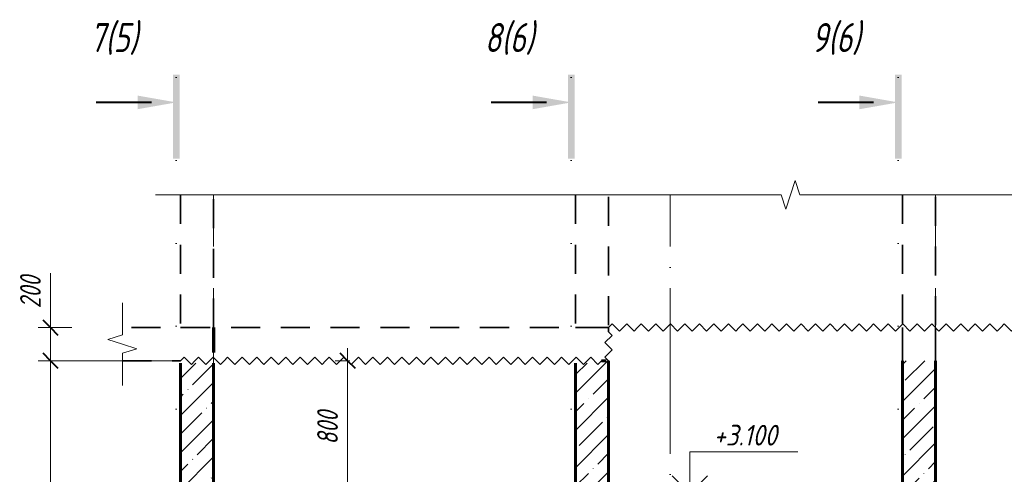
# Model space of a CAD drawing. Header units: millimetres. Extents: x -17325 to 51987, y -2506 to 5959.
# Tile 10 of 19: x 3465 to 9398, y 3215 to 5958. Entities that reach past the tile are written whole.
import ezdxf

# ---------------------------------------------------------------- set-up
doc = ezdxf.new("R2010")
doc.units = ezdxf.units.MM
for name, pattern in [('01 Штриховая _4 мм_', [300, 175, -125]), ('ADSK_Линия разреза', [1000, 0, -500, 0, -500]), ('ADSK_Линия сетки', [1250, 1000, -125, 0, -125]), ('ADSK_Невидимые', [250, 150, -100]), ('ADSK_Пунктирная_п5', [250, 0, -250])]:
    doc.linetypes.add(name, pattern=pattern)
for name, color, linetype, lineweight in [('A-____-____-DIMS', 211, 'Continuous', 9), ('A-____-____-DIMS-50', 211, 'Continuous', 9), ('A-____-NOTE-TEXT', 131, 'Continuous', 20), ('A-DETL-____-OTLN', 90, 'Continuous', 9), ('A-DETL-GENF-OTLN', 92, 'Continuous', 20), ('A-FLOR-____-MCUT', 192, 'Continuous', 50), ('A-WALL-____-HDLN', 110, 'ADSK_Невидимые', 20), ('A-WALL-____-MCUT', 113, 'Continuous', 50), ('A-WALL-____-PATT', 111, 'Continuous', 50), ('G-____-____-DIMS', 111, 'Continuous', 9), ('G-____-____-SYMB', 111, 'ADSK_Пунктирная_п5', 20), ('S-GRID-____-OTLN', 1, 'Continuous', 9)]:
    doc.layers.add(name, color=color, linetype=linetype, lineweight=lineweight)
doc.styles.add('GOST Common_I_1', font='GOST Common Italic.ttf', dxfattribs={"width": 0.8, "height": 175})
doc.styles.add('GOST Common_I_2', font='GOST Common Italic.ttf', dxfattribs={"width": 0.8, "height": 125})
doc.styles.add('GOST Common_I_3', font='GOST Common Italic.ttf', dxfattribs={"width": 0.9, "height": 125})
doc.dimstyles.new('ADSK_Округление_5мм__Узкий_', dxfattribs={"dimscale": 304.8, "dimtxt": 0.412449, "dimasz": 0.295276, "dimexe": 0.246063, "dimexo": 0.000538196, "dimgap": 0.065617, "dimtad": 1, "dimdec": 0, "dimlfac": 304.8, "dimrnd": 5, "dimdsep": 46, "dimtxsty": 'GOST Common_I_2', "dimblk1": 'OBLIQUE', "dimblk2": 'OBLIQUE', "dimsah": 1, "dimcen": 0.09, "dimdle": 0.246063, "dimazin": 0, "dimtfac": 1, "dimtdec": 4, "dimtix": 1, "dimtmove": 1, "dimatfit": 3, "dimfxl": 1, "dimtvp": 1, "dimtfill": 1, "dimtolj": 1, "dimtzin": 0, "dimlwd": 20, "dimlwe": 20, "dimarcsym": 2})
doc.dimstyles.new('ADSK_Округление_5мм__Узкий__1', dxfattribs={"dimscale": 304.8, "dimtxt": 0.412449, "dimasz": 0.295276, "dimexe": 0.246063, "dimexo": 0.000538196, "dimgap": 0.065617, "dimtad": 1, "dimdec": 0, "dimlfac": 304.8, "dimrnd": 5, "dimdsep": 46, "dimtxsty": 'GOST Common_I_2', "dimblk1": 'OBLIQUE', "dimblk2": 'OBLIQUE', "dimsah": 1, "dimcen": 0.09, "dimdle": 0.246063, "dimazin": 0, "dimtfac": 1, "dimtdec": 4, "dimtix": 1, "dimtmove": 0, "dimatfit": 3, "dimfxl": 1, "dimtvp": 1, "dimtfill": 1, "dimtolj": 1, "dimtzin": 0, "dimlwd": 20, "dimlwe": 20, "dimarcsym": 2})
pattern_1 = [(45, (-25353.44, 22500), (-112.2532, 112.2532), []), (45, (-25241.19, 22500), (-112.2532, 112.2532), [198.438, -39.688, 1.676, -38.011])]

# ---------------------------------------------------------------- blocks, each defined once
blk = doc.blocks.new('ADSK_Обрыв_Линия - ADSK_Обрыв_линия-1072157-КЖ1_Р_ВЭ1_Опалубка_3')
at = {"layer": 'A-DETL-GENF-OTLN'}
for p, q in [((46700, 4056.3), (46700, 4100)), ((46700, 3900), (46700, 3945))]:
    blk.add_line(p, q, dxfattribs=at)
blk = doc.blocks.new('ADSK_Обрыв_Линия - ADSK_Обрыв_линия-1412989-КЖ1_Р_ВЭ1_Опалубка_3')
at = {"layer": 'A-DETL-GENF-OTLN'}
for p, q in [((47050, 4900), (50670, 4900)), ((50781.3, 4900), (54400, 4900))]:
    blk.add_line(p, q, dxfattribs=at)
blk = doc.blocks.new('Последовательность узлов - 3мм масшт 15-1752345-КЖ1_Р_ВЭ1_Опалубка_3')
at = {"layer": 'A-DETL-GENF-OTLN'}
for p, q in [((47050, 3900), (47071.875, 3921.875)), ((47115.625, 3878.125), (47071.875, 3921.875)), ((47137.5, 3900), (47159.375, 3921.875)), ((47203.125, 3878.125), (47159.375, 3921.875)), ((47225, 3900), (47246.875, 3921.875)), ((47290.625, 3878.125), (47246.875, 3921.875)), ((47312.5, 3900), (47334.375, 3921.875)), ((47378.125, 3878.125), (47334.375, 3921.875)), ((47400, 3900), (47421.875, 3921.875)), ((47465.625, 3878.125), (47421.875, 3921.875)), ((47487.5, 3900), (47509.375, 3921.875)), ((47553.125, 3878.125), (47509.375, 3921.875)), ((47575, 3900), (47596.875, 3921.875)), ((47640.625, 3878.125), (47596.875, 3921.875)), ((47662.5, 3900), (47684.375, 3921.875)), ((47728.125, 3878.125), (47684.375, 3921.875)), ((47750, 3900), (47771.875, 3921.875)), ((47815.625, 3878.125), (47771.875, 3921.875)), ((47837.5, 3900), (47859.375, 3921.875)), ((47903.125, 3878.125), (47859.375, 3921.875)), ((47925, 3900), (47946.875, 3921.875)), ((47990.625, 3878.125), (47946.875, 3921.875)), ((48012.5, 3900), (48034.375, 3921.875)), ((48078.125, 3878.125), (48034.375, 3921.875)), ((48100, 3900), (48121.875, 3921.875)), ((48165.625, 3878.125), (48121.875, 3921.875)), ((48187.5, 3900), (48209.375, 3921.875)), ((48253.125, 3878.125), (48209.375, 3921.875)), ((48275, 3900), (48296.875, 3921.875)), ((48340.625, 3878.125), (48296.875, 3921.875)), ((48362.5, 3900), (48384.375, 3921.875)), ((48428.125, 3878.125), (48384.375, 3921.875)), ((48450, 3900), (48471.875, 3921.875)), ((48515.625, 3878.125), (48471.875, 3921.875)), ((48537.5, 3900), (48559.375, 3921.875)), ((48603.125, 3878.125), (48559.375, 3921.875)), ((48625, 3900), (48646.875, 3921.875)), ((48690.625, 3878.125), (48646.875, 3921.875)), ((48712.5, 3900), (48734.375, 3921.875)), ((48778.125, 3878.125), (48734.375, 3921.875)), ((48800, 3900), (48821.875, 3921.875)), ((48865.625, 3878.125), (48821.875, 3921.875)), ((48887.5, 3900), (48909.375, 3921.875)), ((48953.125, 3878.125), (48909.375, 3921.875)), ((48975, 3900), (48996.875, 3921.875)), ((49040.625, 3878.125), (48996.875, 3921.875)), ((49062.5, 3900), (49084.375, 3921.875)), ((49128.125, 3878.125), (49084.375, 3921.875)), ((49150, 3900), (49171.875, 3921.875)), ((49215.625, 3878.125), (49171.875, 3921.875)), ((49237.5, 3900), (49259.375, 3921.875)), ((49303.125, 3878.125), (49259.375, 3921.875)), ((49325, 3900), (49346.875, 3921.875)), ((49390.625, 3878.125), (49346.875, 3921.875)), ((49412.5, 3900), (49434.375, 3921.875)), ((49478.125, 3878.125), (49434.375, 3921.875)), ((49500, 3900), (49521.875, 3921.875)), ((49565.625, 3878.125), (49521.875, 3921.875)), ((47137.5, 3900), (47115.625, 3878.125)), ((47225, 3900), (47203.125, 3878.125)), ((47312.5, 3900), (47290.625, 3878.125)), ((47400, 3900), (47378.125, 3878.125)), ((47487.5, 3900), (47465.625, 3878.125)), ((47575, 3900), (47553.125, 3878.125)), ((47662.5, 3900), (47640.625, 3878.125)), ((47750, 3900), (47728.125, 3878.125)), ((47837.5, 3900), (47815.625, 3878.125)), ((47925, 3900), (47903.125, 3878.125)), ((48012.5, 3900), (47990.625, 3878.125)), ((48100, 3900), (48078.125, 3878.125)), ((48187.5, 3900), (48165.625, 3878.125)), ((48275, 3900), (48253.125, 3878.125)), ((48362.5, 3900), (48340.625, 3878.125)), ((48450, 3900), (48428.125, 3878.125)), ((48537.5, 3900), (48515.625, 3878.125)), ((48625, 3900), (48603.125, 3878.125)), ((48712.5, 3900), (48690.625, 3878.125)), ((48800, 3900), (48778.125, 3878.125)), ((48887.5, 3900), (48865.625, 3878.125)), ((48975, 3900), (48953.125, 3878.125)), ((49062.5, 3900), (49040.625, 3878.125)), ((49150, 3900), (49128.125, 3878.125)), ((49237.5, 3900), (49215.625, 3878.125)), ((49325, 3900), (49303.125, 3878.125)), ((49412.5, 3900), (49390.625, 3878.125)), ((49500, 3900), (49478.125, 3878.125)), ((49587.5, 3900), (49565.625, 3878.125))]:
    blk.add_line(p, q, dxfattribs=at)
blk = doc.blocks.new('Последовательность узлов - 3мм масшт 15-V4-КЖ1_Р_ВЭ1_Опалубка_3')
at = {"layer": 'A-DETL-GENF-OTLN'}
for p, q in [((49651.9, 4053.1), (49608.1, 4009.4)), ((49630, 4075), (49651.9, 4053.1)), ((49630, 3987.5), (49608.1, 4009.4)), ((49630, 3987.5), (49651.9, 3965.6)), ((49651.9, 3965.6), (49608.1, 3921.9)), ((49630, 3900), (49608.1, 3921.9))]:
    blk.add_line(p, q, dxfattribs=at)
blk = doc.blocks.new('Последовательность узлов - 3мм масшт 15-V5-КЖ1_Р_ВЭ1_Опалубка_3')
at = {"layer": 'A-DETL-GENF-OTLN'}
for p, q in [((49630, 4100), (49651.9, 4121.9)), ((49695.6, 4078.1), (49651.9, 4121.9)), ((49717.5, 4100), (49695.6, 4078.1)), ((49717.5, 4100), (49739.4, 4121.9)), ((49783.1, 4078.1), (49739.4, 4121.9)), ((49805, 4100), (49783.1, 4078.1)), ((49805, 4100), (49826.9, 4121.9)), ((49870.6, 4078.1), (49826.9, 4121.9)), ((49892.5, 4100), (49870.6, 4078.1)), ((49892.5, 4100), (49914.4, 4121.9)), ((49958.1, 4078.1), (49914.4, 4121.9)), ((49980, 4100), (49958.1, 4078.1)), ((49980, 4100), (50001.9, 4121.9)), ((50045.6, 4078.1), (50001.9, 4121.9)), ((50067.5, 4100), (50045.6, 4078.1)), ((50067.5, 4100), (50089.4, 4121.9)), ((50133.1, 4078.1), (50089.4, 4121.9)), ((50155, 4100), (50133.1, 4078.1)), ((50155, 4100), (50176.9, 4121.9)), ((50220.6, 4078.1), (50176.9, 4121.9)), ((50242.5, 4100), (50220.6, 4078.1)), ((50242.5, 4100), (50264.4, 4121.9)), ((50308.1, 4078.1), (50264.4, 4121.9)), ((50330, 4100), (50308.1, 4078.1)), ((50330, 4100), (50351.9, 4121.9)), ((50395.6, 4078.1), (50351.9, 4121.9)), ((50417.5, 4100), (50395.6, 4078.1)), ((50417.5, 4100), (50439.4, 4121.9)), ((50483.1, 4078.1), (50439.4, 4121.9)), ((50505, 4100), (50483.1, 4078.1)), ((50505, 4100), (50526.9, 4121.9)), ((50570.6, 4078.1), (50526.9, 4121.9)), ((50592.5, 4100), (50570.6, 4078.1)), ((50592.5, 4100), (50614.4, 4121.9)), ((50658.1, 4078.1), (50614.4, 4121.9)), ((50680, 4100), (50658.1, 4078.1)), ((50680, 4100), (50701.9, 4121.9)), ((50745.6, 4078.1), (50701.9, 4121.9)), ((50767.5, 4100), (50745.6, 4078.1)), ((50767.5, 4100), (50789.4, 4121.9)), ((50833.1, 4078.1), (50789.4, 4121.9)), ((50855, 4100), (50833.1, 4078.1)), ((50855, 4100), (50876.9, 4121.9)), ((50920.6, 4078.1), (50876.9, 4121.9)), ((50942.5, 4100), (50920.6, 4078.1)), ((50942.5, 4100), (50964.4, 4121.9)), ((51008.1, 4078.1), (50964.4, 4121.9)), ((51030, 4100), (51008.1, 4078.1)), ((51030, 4100), (51051.9, 4121.9)), ((51095.6, 4078.1), (51051.9, 4121.9)), ((51117.5, 4100), (51095.6, 4078.1)), ((51117.5, 4100), (51139.4, 4121.9)), ((51183.1, 4078.1), (51139.4, 4121.9)), ((51205, 4100), (51183.1, 4078.1)), ((51205, 4100), (51226.9, 4121.9)), ((51270.6, 4078.1), (51226.9, 4121.9)), ((51292.5, 4100), (51270.6, 4078.1)), ((51292.5, 4100), (51314.4, 4121.9)), ((51358.1, 4078.1), (51314.4, 4121.9)), ((51380, 4100), (51358.1, 4078.1)), ((51380, 4100), (51401.9, 4121.9)), ((51445.6, 4078.1), (51401.9, 4121.9)), ((51467.5, 4100), (51445.6, 4078.1)), ((51467.5, 4100), (51489.4, 4121.9)), ((51533.1, 4078.1), (51489.4, 4121.9)), ((51555, 4100), (51533.1, 4078.1)), ((51555, 4100), (51576.9, 4121.9)), ((51620.6, 4078.1), (51576.9, 4121.9)), ((51642.5, 4100), (51620.6, 4078.1)), ((51642.5, 4100), (51664.4, 4121.9)), ((51708.1, 4078.1), (51664.4, 4121.9)), ((51730, 4100), (51708.1, 4078.1)), ((51730, 4100), (51751.9, 4121.9)), ((51795.6, 4078.1), (51751.9, 4121.9)), ((51817.5, 4100), (51795.6, 4078.1)), ((51817.5, 4100), (51839.4, 4121.9)), ((51883.1, 4078.1), (51839.4, 4121.9)), ((51905, 4100), (51883.1, 4078.1)), ((51905, 4100), (51926.9, 4121.9)), ((51970.6, 4078.1), (51926.9, 4121.9)), ((51992.5, 4100), (51970.6, 4078.1)), ((51992.5, 4100), (52014.4, 4121.9)), ((52058.1, 4078.1), (52014.4, 4121.9)), ((52080, 4100), (52058.1, 4078.1)), ((52080, 4100), (52101.9, 4121.9)), ((52145.6, 4078.1), (52101.9, 4121.9)), ((52167.5, 4100), (52145.6, 4078.1)), ((52167.5, 4100), (52189.4, 4121.9)), ((52233.1, 4078.1), (52189.4, 4121.9)), ((52255, 4100), (52233.1, 4078.1)), ((52255, 4100), (52276.9, 4121.9)), ((52320.6, 4078.1), (52276.9, 4121.9)), ((52342.5, 4100), (52320.6, 4078.1)), ((52342.5, 4100), (52364.4, 4121.9)), ((52408.1, 4078.1), (52364.4, 4121.9)), ((52430, 4100), (52408.1, 4078.1)), ((52430, 4100), (52451.9, 4121.9)), ((52495.6, 4078.1), (52451.9, 4121.9)), ((52517.5, 4100), (52495.6, 4078.1)), ((52517.5, 4100), (52539.4, 4121.9)), ((52583.1, 4078.1), (52539.4, 4121.9)), ((52605, 4100), (52583.1, 4078.1)), ((52605, 4100), (52626.9, 4121.9)), ((52670.6, 4078.1), (52626.9, 4121.9)), ((52692.5, 4100), (52670.6, 4078.1)), ((52692.5, 4100), (52714.4, 4121.9)), ((52758.1, 4078.1), (52714.4, 4121.9)), ((52780, 4100), (52758.1, 4078.1)), ((52780, 4100), (52801.9, 4121.9)), ((52845.6, 4078.1), (52801.9, 4121.9)), ((52867.5, 4100), (52845.6, 4078.1)), ((52867.5, 4100), (52889.4, 4121.9)), ((52933.1, 4078.1), (52889.4, 4121.9)), ((52955, 4100), (52933.1, 4078.1)), ((52955, 4100), (52976.9, 4121.9)), ((53020.6, 4078.1), (52976.9, 4121.9)), ((53042.5, 4100), (53020.6, 4078.1)), ((53042.5, 4100), (53064.4, 4121.9)), ((53108.1, 4078.1), (53064.4, 4121.9)), ((53130, 4100), (53108.1, 4078.1)), ((53130, 4100), (53151.9, 4121.9)), ((53195.6, 4078.1), (53151.9, 4121.9)), ((53217.5, 4100), (53195.6, 4078.1)), ((53217.5, 4100), (53239.4, 4121.9)), ((53283.1, 4078.1), (53239.4, 4121.9)), ((53305, 4100), (53283.1, 4078.1)), ((53305, 4100), (53326.9, 4121.9)), ((53370.6, 4078.1), (53326.9, 4121.9)), ((53392.5, 4100), (53370.6, 4078.1)), ((53392.5, 4100), (53414.4, 4121.9)), ((53458.1, 4078.1), (53414.4, 4121.9)), ((53480, 4100), (53458.1, 4078.1)), ((53480, 4100), (53501.9, 4121.9)), ((53545.6, 4078.1), (53501.9, 4121.9)), ((53567.5, 4100), (53545.6, 4078.1)), ((53567.5, 4100), (53589.4, 4121.9)), ((53633.1, 4078.1), (53589.4, 4121.9)), ((53655, 4100), (53633.1, 4078.1)), ((53655, 4100), (53676.9, 4121.9)), ((53720.6, 4078.1), (53676.9, 4121.9)), ((53742.5, 4100), (53720.6, 4078.1)), ((53742.5, 4100), (53764.4, 4121.9)), ((53808.1, 4078.1), (53764.4, 4121.9)), ((53830, 4100), (53808.1, 4078.1)), ((53830, 4100), (53851.9, 4121.9)), ((53895.6, 4078.1), (53851.9, 4121.9)), ((53917.5, 4100), (53895.6, 4078.1)), ((53917.5, 4100), (53939.4, 4121.9)), ((53983.1, 4078.1), (53939.4, 4121.9)), ((54005, 4100), (53983.1, 4078.1)), ((54005, 4100), (54026.9, 4121.9)), ((54070.6, 4078.1), (54026.9, 4121.9)), ((54092.5, 4100), (54070.6, 4078.1)), ((54092.5, 4100), (54114.4, 4121.9)), ((54158.1, 4078.1), (54114.4, 4121.9)), ((54180, 4100), (54158.1, 4078.1))]:
    blk.add_line(p, q, dxfattribs=at)
blk = doc.blocks.new('Разрез - Номер вида и Номер листа спереди_3_5 мм-6455-КЖ1_Р_ВЭ1_Опалубка_3')
at = {"layer": 'G-____-____-SYMB', "linetype": 'Continuous', "lineweight": 9}
for points in [[(47045.3, 5118.6), (47005.4, 5118.6), (47005.4, 5625.1), (47045.3, 5625.1)], [(46791.4, 5499.7), (47025.1, 5458.5), (46791.4, 5417.3)]]:
    blk.add_hatch(color=256, dxfattribs=at).paths.add_polyline_path(points)
at = {"layer": 'G-____-____-SYMB', "linetype": 'Continuous', "lineweight": 40}
blk.add_line((46875.1, 5458.5), (46541.9, 5458.5), dxfattribs=at)
blk = doc.blocks.new('DIMBLOCK66-КЖ1_Р_ВЭ1_Опалубка_3')
at = {"layer": 'A-____-____-DIMS-50', "lineweight": 20}
for p, q in [((3650.2, 4427.3), (3650.2, 4191.4)), ((3650.2, 4191.4), (3650.2, 4000)), ((3650.2, 4175), (3650.2, 3900)), ((3650.2, 4100), (3575.2, 4100)), ((3650.2, 4100), (3778.1, 4100)), ((3650.2, 3900), (3575.2, 3900)), ((3650.2, 3900), (4383.3, 3900))]:
    blk.add_line(p, q, dxfattribs=at)
at = {"layer": 'A-____-____-DIMS-50', "lineweight": 40}
for p, q in [((3650.2, 4100), (3605.2, 4145)), ((3650.2, 4100), (3695.2, 4055)), ((3650.2, 3900), (3605.2, 3945)), ((3650.2, 3900), (3695.2, 3855))]:
    blk.add_line(p, q, dxfattribs=at)
at = {"layer": 'A-____-____-DIMS-50', "color": 0, "lineweight": 20, "insert": (3466.8, 4216.4), "char_height": 125, "width": 253.133, "attachment_point": 1, "rotation": 90, "line_spacing_factor": 1.022761, "style": 'GOST Common_I_2', "bg_fill": 3, "box_fill_scale": 1.25, "bg_fill_color": 256, "bg_fill_true_color": 13158600, "bg_fill_transparency": 0}
blk.add_mtext('200', dxfattribs=at)
blk = doc.blocks.new('_Oblique')
at = {"color": 0, "linetype": 'ByBlock', "lineweight": -2}
blk.add_line((-0.5, -0.5), (0.5, 0.5), dxfattribs=at)
blk = doc.blocks.new('DIMBLOCK67-КЖ1_Р_ВЭ1_Опалубка_3')
at = {"layer": 'A-____-____-DIMS-50', "lineweight": 40}
for p, q in [((3650.2, 3900), (3605.2, 3945)), ((3650.2, 3900), (3695.2, 3855)), ((3650.2, -160), (3605.2, -115)), ((3650.2, -160), (3695.2, -205))]:
    blk.add_line(p, q, dxfattribs=at)
at = {"layer": 'A-____-____-DIMS-50', "lineweight": 20}
for p, q in [((3650.2, 3900), (3575.2, 3900)), ((3650.2, 3900), (3650.2, -235)), ((3650.2, 3900), (4383.3, 3900)), ((3650.2, -160), (3575.2, -160)), ((3650.2, -160), (4383.3, -160))]:
    blk.add_line(p, q, dxfattribs=at)
at = {"layer": 'A-____-____-DIMS-50', "color": 0, "lineweight": 20, "insert": (3466.8, 1724), "char_height": 125, "width": 350.296, "attachment_point": 1, "rotation": 90, "line_spacing_factor": 1.022761, "style": 'GOST Common_I_2', "bg_fill": 3, "box_fill_scale": 1.25, "bg_fill_color": 256, "bg_fill_true_color": 13158600, "bg_fill_transparency": 0}
blk.add_mtext('4060', dxfattribs=at)
blk = doc.blocks.new('DIMBLOCK68-КЖ1_Р_ВЭ1_Опалубка_3')
at = {"layer": 'A-____-____-DIMS-50', "lineweight": 40}
for p, q in [((5440.4, 3900), (5395.4, 3945)), ((5440.4, 3900), (5485.4, 3855)), ((5440.4, 3100), (5395.4, 3145)), ((5440.4, 3100), (5485.4, 3055))]:
    blk.add_line(p, q, dxfattribs=at)
at = {"layer": 'A-____-____-DIMS-50', "lineweight": 20}
for p, q in [((5440.4, 3975), (5440.4, 3100)), ((5440.4, 3900), (5365.4, 3900)), ((5440.4, 3900), (5454, 3900)), ((5440.4, 3100), (5365.4, 3100)), ((5440.4, 3100), (5454, 3100))]:
    blk.add_line(p, q, dxfattribs=at)
at = {"layer": 'A-____-____-DIMS-50', "color": 0, "lineweight": 20, "insert": (5257, 3394.5), "char_height": 125, "width": 253.133, "attachment_point": 1, "rotation": 90, "line_spacing_factor": 1.022761, "style": 'GOST Common_I_2', "bg_fill": 3, "box_fill_scale": 1.25, "bg_fill_color": 256, "bg_fill_true_color": 13158600, "bg_fill_transparency": 0}
blk.add_mtext('800', dxfattribs=at)
blk = doc.blocks.new('Высотные отметки - Стрелка вверх-6399-КЖ1_Р_ВЭ1_Опалубка_3')
at = {"layer": 'A-____-NOTE-TEXT'}
for p, q in [((54978.3, 4150), (55628.3, 4150)), ((54978.3, 3900), (54978.3, 4150)), ((54978.3, 3900), (54872.2, 4006.1)), ((54978.3, 3900), (55084.4, 4006.1)), ((54828.3, 3900), (55128.3, 3900))]:
    blk.add_line(p, q, dxfattribs=at)

msp = doc.modelspace()

# ---------------------------------------------------------------- hatches: boundary and pattern name
at = {"layer": 'A-WALL-____-PATT', "lineweight": 9}
h = msp.add_hatch(dxfattribs=at)
h.set_pattern_fill('FP_3', color=256, style=0, pattern_type=2)
h.set_pattern_definition(pattern_1)
h.paths.add_polyline_path([(4633.2652, -160), (4633.2652, 3886), (4433.2652, 3886), (4433.2652, -160)])
h = msp.add_hatch(dxfattribs=at)
h.set_pattern_fill('FP_3', color=256, style=0, pattern_type=2)
h.set_pattern_definition(pattern_1)
h.paths.add_polyline_path([(6813.2647, -160), (7013.2647, -160), (7013.2647, 3900), (6970.7652, 3900), (6970.7652, 3886), (6813.2647, 3886), (6813.2647, 2122.1171)])
h = msp.add_hatch(dxfattribs=at)
h.set_pattern_fill('FP_3', color=256, style=0, pattern_type=2)
h.set_pattern_definition(pattern_1)
h.paths.add_polyline_path([(8983.2652, -160), (8983.2652, 3900), (8783.2652, 3900), (8783.2652, -160)])

# ---------------------------------------------------------------- linework, layer by layer
at = {"layer": 'A-____-NOTE-TEXT'}
for p, q in [((8136.4196, 4986.6501), (8108.2652, 4900)), ((8164.5739, 4900), (8136.4196, 4986.6501)), ((4433.2652, 4900), (4283.2652, 4900)), ((8053.2652, 4900), (8080.7652, 4813.3975)), ((8108.2652, 4900), (8080.7652, 4813.3975)), ((4083.2652, 4100), (4083.2652, 4250)), ((4083.2652, 4056.3087), (3996.6151, 4028.1543)), ((3996.6151, 4028.1543), (4083.2652, 4000)), ((4083.2652, 4000), (4169.8678, 3972.5)), ((4083.2652, 3945), (4169.8678, 3972.5)), ((4083.2652, 3900), (4083.2652, 3750))]:
    msp.add_line(p, q, dxfattribs=at)
at = {"layer": 'A-DETL-____-OTLN', "lineweight": 35}
for p, q in [((8783.2643, 3900), (8783.2643, 4100)), ((8983.2652, 3900), (8983.2652, 4100))]:
    msp.add_line(p, q, dxfattribs=at)
at = {"layer": 'A-FLOR-____-MCUT', "linetype": '01 Штриховая _4 мм_', "lineweight": 35}
for p, q in [((7013.0047, 4100), (4083.2652, 4100)), ((7013.0047, 4075), (7013.0047, 4100)), ((4083.2652, 3900), (4433.2652, 3900)), ((6970.7652, 3900), (6999.2647, 3900))]:
    msp.add_line(p, q, dxfattribs=at)
at = {"layer": 'A-WALL-____-HDLN', "lineweight": 70}
msp.add_line((4633.2652, 4100), (4633.2652, 3914), dxfattribs=at)
at = {"layer": 'A-WALL-____-MCUT', "linetype": '01 Штриховая _4 мм_', "lineweight": 35}
for p, q in [((4433.2652, 4900), (4433.2652, 4100)), ((4633.2652, 4100), (4633.2652, 4900)), ((6813.2647, 4900), (6813.2647, 4100)), ((7013.2647, 4114), (7013.2647, 4900)), ((8783.2652, 4900), (8783.2652, 4114)), ((8983.2652, 4114), (8983.2652, 4900)), ((4433.2652, 4100), (4633.2652, 4100)), ((6813.2647, 4100), (7013.2647, 4100))]:
    msp.add_line(p, q, dxfattribs=at)
at = {"layer": 'A-WALL-____-MCUT', "lineweight": 60}
for p, q in [((4433.2652, 3886), (4433.2652, -160)), ((4633.2652, -160), (4633.2652, 3886)), ((6813.2647, 3886), (6813.2647, -160)), ((6999.2647, 3900), (6970.7652, 3900)), ((7013.2647, -160), (7013.2647, 3900)), ((8783.2652, 3900), (8783.2652, -160)), ((8983.2652, -160), (8983.2652, 3900))]:
    msp.add_line(p, q, dxfattribs=at)
at = {"layer": 'G-____-____-SYMB', "linetype": 'ADSK_Линия разреза'}
for p, q in [((4408.3719, 5608.4697), (4408.3719, -1419.3034)), ((6788.3714, 5608.4697), (6788.3714, -1254.5727)), ((8758.3719, 5608.4697), (8758.3719, -1254.5727))]:
    msp.add_line(p, q, dxfattribs=at)
at = {"layer": 'S-GRID-____-OTLN', "linetype": 'ADSK_Линия сетки'}
for p, q in [((4633.2652, -1661.9622), (4633.2652, 4900)), ((7383.2652, -1661.9622), (7383.2652, 4900)), ((8983.2652, -1661.9622), (8983.2652, 4900))]:
    msp.add_line(p, q, dxfattribs=at)

# ---------------------------------------------------------------- block references
at = {"layer": 'A-____-NOTE-TEXT'}
msp.add_blockref('Высотные отметки - Стрелка вверх-6399-КЖ1_Р_ВЭ1_Опалубка_3', (-47475.0411, -800), dxfattribs=at)
at = {"layer": 'A-DETL-GENF-OTLN'}
for name in ['ADSK_Обрыв_Линия - ADSK_Обрыв_линия-1412989-КЖ1_Р_ВЭ1_Опалубка_3', 'ADSK_Обрыв_Линия - ADSK_Обрыв_линия-1072157-КЖ1_Р_ВЭ1_Опалубка_3', 'Последовательность узлов - 3мм масшт 15-V5-КЖ1_Р_ВЭ1_Опалубка_3', 'Последовательность узлов - 3мм масшт 15-V4-КЖ1_Р_ВЭ1_Опалубка_3', 'Последовательность узлов - 3мм масшт 15-1752345-КЖ1_Р_ВЭ1_Опалубка_3']:
    msp.add_blockref(name, (-42616.7348, 0), dxfattribs=at)
at = {"layer": 'G-____-____-SYMB', "linetype": 'Continuous', "lineweight": 40}
for p in [(-42616.7348, 0), (-40236.7353, 0), (-38266.7348, 0)]:
    msp.add_blockref('Разрез - Номер вида и Номер листа спереди_3_5 мм-6455-КЖ1_Р_ВЭ1_Опалубка_3', p, dxfattribs=at)

# ---------------------------------------------------------------- texts
at = {"layer": 'G-____-____-DIMS', "lineweight": 20, "insert": (7646.4766, 3513.3535), "char_height": 125, "width": 496.308834, "attachment_point": 1, "line_spacing_factor": 1.022761, "style": 'GOST Common_I_3', "bg_fill": 3, "box_fill_scale": 1.25, "bg_fill_color": 256, "bg_fill_true_color": 13158600, "bg_fill_transparency": 0}
msp.add_mtext('+3.100', dxfattribs=at)
at = {"layer": 'G-____-____-SYMB', "linetype": 'Continuous', "lineweight": 9, "char_height": 175, "width": 391.2235, "attachment_point": 1, "style": 'GOST Common_I_1'}
for s, insert in [('7(5)', (3886.8721, 5937.308)), ('8(6)', (6266.8716, 5937.308)), ('9(6)', (8236.8721, 5937.308))]:
    msp.add_mtext(s, dxfattribs=dict(at, insert=insert))

# ---------------------------------------------------------------- next in the draw order: dimensions: what is measured, and where the dimension line sits
at = {"layer": 'A-____-____-DIMS', "lineweight": 20}
dim = msp.add_linear_dim(base=(3650.1729, 3900), p1=(3818.1969, 4100), p2=(4433.2652, 3900), angle=90, dimstyle='ADSK_Округление_5мм__Узкий_', override={"dimpost": '<>', "dimfxl": 646.768167}, dxfattribs=at)
dim.commit()
dim.dimension.update_dxf_attribs({"geometry": 'DIMBLOCK66-КЖ1_Р_ВЭ1_Опалубка_3', "text_midpoint": (3550.1527, 4342.9205), "dimtype": 160, "text_rotation": 90})
dim = msp.add_linear_dim(base=(5440.3753, 3100), p1=(5504.0149, 3900), p2=(5504.0149, 3100), angle=90, dimstyle='ADSK_Округление_5мм__Узкий__1', override={"dimpost": '<>', "dimfxl": 800}, dxfattribs=at)
dim.commit()
dim.dimension.update_dxf_attribs({"geometry": 'DIMBLOCK68-КЖ1_Р_ВЭ1_Опалубка_3', "text_midpoint": (5357.8753, 3500)})

# ---------------------------------------------------------------- next in the draw order: dimensions: what is measured, and where the dimension line sits
dim = msp.add_linear_dim(base=(3650.1729, -160), p1=(4433.2652, 3900), p2=(4433.2652, -160), angle=90, dimstyle='ADSK_Округление_5мм__Узкий__1', override={"dimpost": '<>', "dimfxl": 4060}, dxfattribs=at)
dim.commit()
dim.dimension.update_dxf_attribs({"geometry": 'DIMBLOCK67-КЖ1_Р_ВЭ1_Опалубка_3', "text_midpoint": (3566.8679, 1870)})

doc.saveas('drawing.dxf')
